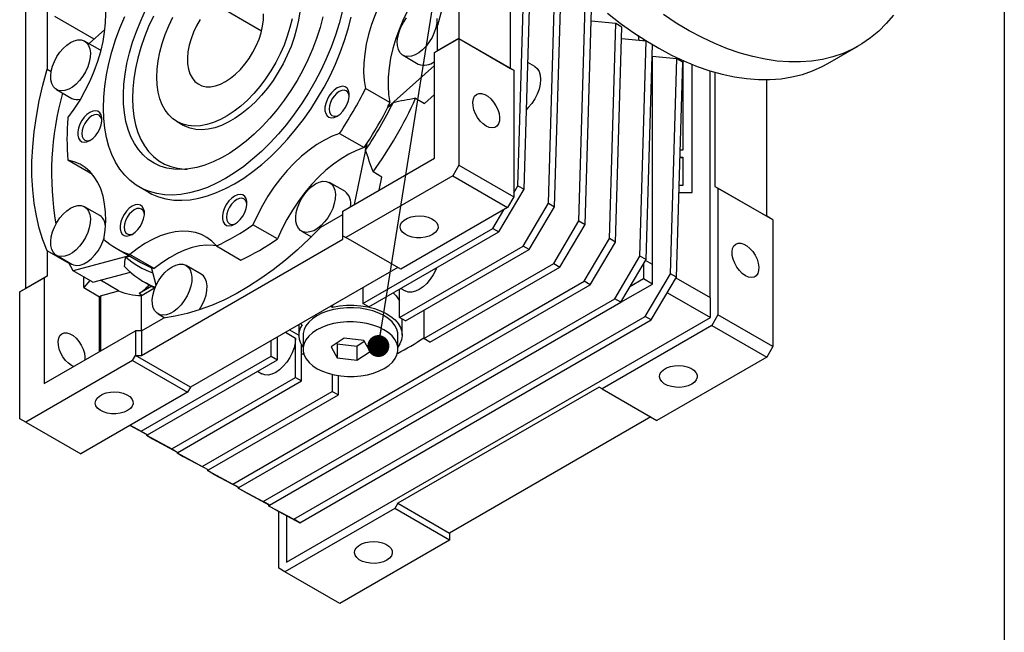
# Model space of a CAD drawing. Header units: millimetres. Extents: x 32 to 1365, y 32 to 1048.
# Tile 6 of 11: x 1137 to 1365, y 594 to 736. Entities that reach past the tile are written whole.
import ezdxf

# ---------------------------------------------------------------- set-up
doc = ezdxf.new("R2010")
doc.units = ezdxf.units.MM
doc.header["$LTSCALE"] = 5
doc.linetypes.add('SLD-Solid', pattern=[0])
doc.layers.add('TEXT', color=140, linetype='SLD-Solid', lineweight=25)
doc.styles.get("Standard").update_dxf_attribs({"font": 'VERDANA.TTF'})
doc.dimstyles.new('SLDDIMSTYLE0', dxfattribs={"dimtxt": 0.18, "dimasz": 5.08, "dimexe": 0, "dimexo": 0.0625, "dimgap": 0, "dimtad": 0, "dimtih": 1, "dimtoh": 1, "dimdec": 0, "dimrnd": 1e-09, "dimzin": 0, "dimdsep": 46, "dimtxsty": 'Standard', "dimblk1": 'DOT', "dimblk2": 'DOT', "dimsah": 1, "dimcen": 0.09, "dimadec": 0, "dimazin": 0, "dimtfac": 5.08, "dimtdec": 0, "dimtofl": 0, "dimtmove": 0, "dimatfit": 3, "dimldrblk": 'DOT', "dimfxl": 0, "dimfrac": 2, "dimtolj": 1, "dimtzin": 0, "dimarcsym": 0})

# ---------------------------------------------------------------- blocks, each defined once
blk = doc.blocks.new('_Dot')
at = {"color": 0, "linetype": 'ByBlock', "lineweight": -2}
blk.add_line((-0.5, 0), (-1, 0), dxfattribs=at)
at = {"color": 0, "linetype": 'ByBlock', "const_width": 0.5}
blk.add_lwpolyline([(-0.25, 0, 1), (0.25, 0, 1)], format="xyb", close=True, dxfattribs=at)

msp = doc.modelspace()

# ---------------------------------------------------------------- linework, layer by layer
for p, q in [((1238.747, 782.859), (1238.747, 731.685)), ((1250.768, 724.745), (1250.768, 762)), ((1143.288, 754.965), (1143.288, 724.579)), ((1138.338, 673.72), (1138.338, 752.107)), ((1252.468, 697.553), (1253.95, 747.405)), ((1253.883, 696.737), (1255.364, 746.588)), ((1259.54, 693.471), (1261.021, 743.323)), ((1260.954, 692.655), (1262.435, 742.506)), ((1181.825, 739.93), (1193.028, 733.463)), ((1266.611, 689.389), (1268.092, 739.241)), ((1268.025, 688.572), (1269.506, 738.424)), ((1154.177, 731.531), (1145.056, 736.797)), ((1275.163, 735.159), (1269.425, 735.672)), ((1153.01, 730.496), (1156.696, 733.765)), ((1233.798, 728.827), (1233.798, 734.716)), ((1273.682, 685.307), (1275.163, 735.159)), ((1275.096, 684.49), (1276.578, 734.342)), ((1276.578, 734.342), (1275.163, 735.159)), ((1155.505, 729.056), (1151.969, 731.097)), ((1233.09, 728.419), (1238.747, 731.684)), ((1238.747, 731.685), (1233.798, 728.827)), ((1238.747, 731.685), (1238.747, 731.684)), ((1238.747, 731.685), (1250.768, 724.745)), ((1238.747, 731.684), (1238.747, 702.289)), ((1238.747, 731.684), (1251.475, 724.337)), ((1282.234, 731.077), (1276.496, 731.59)), ((1280.61, 731.222), (1280.423, 732.278)), ((1280.753, 681.225), (1282.234, 731.077)), ((1281.563, 731.542), (1281.563, 731.137)), ((1283.649, 730.26), (1282.234, 731.077)), ((1155.78, 728.867), (1155.505, 729.056)), ((1233.09, 728.419), (1233.798, 728.827)), ((1233.09, 703.923), (1233.09, 728.419)), ((1282.167, 680.408), (1283.649, 730.26)), ((1324.352, 725.889), (1331.424, 729.971)), ((1225.823, 727.791), (1229.359, 725.75)), ((1256.364, 725.17), (1254.755, 726.099)), ((1283.613, 727.504), (1283.613, 679.301)), ((1289.305, 726.995), (1283.613, 727.504)), ((1287.824, 677.143), (1289.305, 726.995)), ((1289.238, 676.326), (1290.72, 726.178)), ((1290.72, 726.178), (1289.305, 726.995)), ((1290.72, 726.591), (1290.72, 705.765)), ((1143.288, 724.579), (1144.234, 724.034)), ((1233.09, 725.406), (1222.258, 715.8)), ((1250.768, 724.745), (1251.475, 724.337)), ((1251.475, 724.337), (1251.475, 694.941)), ((1292.841, 695.967), (1292.841, 725.69)), ((1292.876, 695.946), (1292.876, 725.676)), ((1297.048, 671.544), (1297.048, 724.188)), ((1298.144, 723.86), (1298.144, 697.395)), ((1310.165, 690.456), (1310.165, 722.146)), ((1145.47, 719.838), (1149.005, 717.797)), ((1222.768, 716.815), (1217.112, 720.08)), ((1228.737, 717.819), (1230.788, 716.635)), ((1230.788, 716.635), (1233.09, 718.677)), ((1222.258, 715.8), (1222.329, 715.759)), ((1222.329, 715.759), (1223.496, 716.795)), ((1173.405, 712.407), (1174.819, 711.59)), ((1211.11, 709.685), (1216.767, 706.419)), ((1217.39, 707.369), (1214.487, 693.183)), ((1217.148, 705.799), (1217.461, 707.328)), ((1217.461, 707.328), (1217.39, 707.369)), ((1290.72, 705.765), (1290.113, 705.765)), ((1153.773, 700.185), (1148.116, 703.451)), ((1211.877, 691.676), (1233.09, 703.923)), ((1290.064, 704.132), (1290.72, 704.132)), ((1290.064, 704.112), (1290.72, 704.112)), ((1290.72, 704.132), (1290.72, 697.6)), ((1238.747, 702.289), (1237.333, 699.839)), ((1238.747, 702.289), (1251.475, 694.941)), ((1237.333, 699.839), (1212.584, 685.552)), ((1220.932, 699.564), (1218.881, 700.748)), ((1220.315, 696.547), (1220.932, 699.564)), ((1237.333, 699.839), (1250.061, 692.492)), ((1164.655, 697.251), (1166.777, 696.026)), ((1212.323, 696.244), (1208.788, 698.285)), ((1248.028, 686.829), (1253.883, 696.737)), ((1251.475, 695.872), (1252.468, 697.553)), ((1252.468, 697.553), (1253.883, 696.737)), ((1290.72, 697.6), (1289.87, 697.6)), ((1298.144, 697.395), (1298.851, 696.987)), ((1298.144, 697.395), (1310.165, 690.456)), ((1298.851, 696.987), (1298.851, 667.592)), ((1311.579, 689.639), (1298.851, 696.987)), ((1251.475, 694.941), (1250.061, 692.492)), ((1289.821, 695.946), (1292.876, 695.946)), ((1289.822, 695.967), (1292.841, 695.967)), ((1292.841, 695.967), (1292.876, 695.946)), ((1155.505, 690.621), (1151.969, 692.662)), ((1250.061, 692.492), (1225.312, 678.205)), ((1246.614, 687.645), (1249.176, 691.981)), ((1253.685, 683.563), (1259.54, 693.471)), ((1255.099, 682.747), (1260.954, 692.655)), ((1259.54, 693.471), (1260.954, 692.655)), ((1206.777, 687.916), (1211.877, 690.86)), ((1211.877, 685.961), (1211.877, 691.676)), ((1311.579, 689.639), (1310.165, 690.456)), ((1311.579, 689.639), (1311.579, 660.244)), ((1196.676, 685.211), (1191.019, 688.477)), ((1216.473, 670.245), (1246.614, 687.645)), ((1246.614, 687.645), (1248.028, 686.829)), ((1260.756, 679.481), (1266.611, 689.389)), ((1262.171, 678.665), (1268.025, 688.572)), ((1266.611, 689.389), (1268.025, 688.572)), ((1165.208, 658.203), (1211.877, 685.144)), ((1202.288, 687.027), (1204.586, 685.701)), ((1211.877, 685.961), (1212.584, 685.552)), ((1211.877, 685.144), (1211.877, 685.961)), ((1225.312, 678.205), (1212.584, 685.552)), ((1217.888, 669.429), (1248.028, 686.829)), ((1267.827, 675.399), (1273.682, 685.307)), ((1275.096, 684.49), (1273.682, 685.307)), ((1159.277, 683.036), (1165.005, 679.729)), ((1182.531, 683.577), (1188.188, 680.311)), ((1224.984, 666.994), (1253.685, 683.563)), ((1226.398, 666.177), (1255.099, 682.747)), ((1255.099, 682.747), (1253.685, 683.563)), ((1269.242, 674.582), (1275.096, 684.49)), ((1143.288, 682.466), (1143.288, 676.577)), ((1148.371, 679.532), (1143.288, 682.466)), ((1145.47, 681.404), (1149.005, 679.363)), ((1162.31, 681.285), (1149.289, 677.797)), ((1161.509, 681.01), (1162.381, 681.244)), ((1168.097, 678.323), (1162.44, 681.589)), ((1274.898, 671.317), (1280.753, 681.225)), ((1282.167, 680.408), (1280.753, 681.225)), ((1149.289, 677.797), (1148.239, 679.805)), ((1168.565, 674.478), (1167.474, 678.553)), ((1179.04, 677.03), (1175.504, 679.071)), ((1224.605, 678.613), (1176.522, 650.855)), ((1230.616, 662.081), (1260.756, 679.481)), ((1232.03, 661.265), (1262.171, 678.665)), ((1260.756, 679.481), (1262.171, 678.665)), ((1276.313, 670.5), (1282.167, 680.408)), ((1281.598, 679.446), (1281.598, 675.92)), ((1283.649, 679.281), (1282.047, 680.206)), ((1283.649, 674.736), (1283.649, 679.281)), ((1136.924, 672.903), (1142.581, 676.169)), ((1143.288, 676.577), (1138.338, 673.72)), ((1143.288, 676.577), (1142.581, 676.169)), ((1142.581, 676.169), (1142.581, 651.672)), ((1153.886, 675.143), (1149.289, 677.797)), ((1151.773, 673.924), (1151.773, 676.363)), ((1153.886, 675.143), (1162.63, 677.486)), ((1281.598, 675.92), (1278.437, 674.096)), ((1283.649, 674.736), (1281.598, 675.92)), ((1281.969, 667.235), (1287.824, 677.143)), ((1283.384, 666.418), (1289.238, 676.326)), ((1289.238, 676.326), (1287.824, 677.143)), ((1297.084, 671.524), (1289.118, 676.123)), ((1138.338, 673.72), (1136.924, 672.903)), ((1153.207, 675.535), (1151.773, 673.924)), ((1151.773, 673.924), (1155.45, 671.801)), ((1159.872, 673.159), (1155.626, 675.61)), ((1167.543, 674.223), (1164.629, 672.541)), ((1165.301, 672.153), (1168.215, 673.835)), ((1165.73, 675.269), (1168.275, 673.8)), ((1186.333, 628.353), (1267.827, 675.399)), ((1187.747, 627.537), (1269.242, 674.582)), ((1216.473, 673.919), (1216.473, 670.245)), ((1225.33, 673.725), (1226.33, 673.148)), ((1269.242, 674.582), (1267.827, 675.399)), ((1276.314, 670.502), (1283.649, 674.736)), ((1136.924, 643.508), (1136.924, 672.903)), ((1155.45, 671.801), (1155.627, 672)), ((1155.45, 659.102), (1155.45, 671.801)), ((1155.627, 672), (1159.872, 673.159)), ((1155.627, 672), (1155.627, 659.204)), ((1164.629, 672.541), (1165.301, 672.153)), ((1165.173, 663.919), (1165.173, 672.081)), ((1193.404, 624.271), (1274.898, 671.317)), ((1224.984, 666.994), (1224.984, 673.525)), ((1276.313, 670.5), (1274.898, 671.317)), ((1287.116, 672.735), (1297.084, 666.979)), ((1297.084, 666.979), (1297.084, 671.524)), ((1194.818, 623.455), (1276.313, 670.5)), ((1209.05, 669.633), (1209.467, 669.392)), ((1209.467, 669.874), (1209.467, 669.392)), ((1217.888, 669.429), (1216.473, 670.245)), ((1165.208, 663.919), (1170.308, 666.863)), ((1169.005, 667.813), (1170.593, 666.896)), ((1198.796, 610.239), (1297.084, 666.979)), ((1200.475, 620.189), (1281.969, 667.235)), ((1226.398, 666.177), (1224.984, 666.994)), ((1230.616, 668.612), (1230.616, 662.081)), ((1283.384, 666.418), (1281.969, 667.235)), ((1298.851, 667.592), (1297.437, 665.142)), ((1311.579, 660.244), (1298.851, 667.592)), ((1201.645, 665.358), (1201.645, 662.898)), ((1201.889, 619.373), (1283.384, 666.418)), ((1202.396, 665.31), (1201.979, 665.551)), ((1225.645, 662.898), (1225.645, 666.612)), ((1297.437, 665.142), (1271.981, 650.447)), ((1297.437, 665.142), (1310.165, 657.794)), ((1142.581, 651.672), (1163.794, 663.919)), ((1163.794, 663.919), (1163.794, 658.203)), ((1165.208, 663.919), (1163.794, 663.919)), ((1165.208, 663.919), (1165.208, 658.203)), ((1196.674, 657.183), (1196.674, 662.489)), ((1198.547, 663.57), (1200.892, 662.216)), ((1199.521, 664.132), (1201.645, 662.906)), ((1200.892, 653.086), (1200.892, 662.216)), ((1202.645, 662.898), (1202.645, 659.632)), ((1212.206, 662.165), (1209.125, 660.179)), ((1216.726, 661.618), (1212.206, 662.165)), ((1224.645, 659.632), (1224.645, 662.898)), ((1195.26, 657.999), (1195.26, 661.672)), ((1202.307, 652.27), (1202.307, 660.63)), ((1209.125, 660.179), (1210.564, 657.645)), ((1210.483, 661.055), (1210.564, 660.912)), ((1210.564, 660.912), (1215.084, 660.364)), ((1210.564, 660.912), (1210.564, 657.645)), ((1215.084, 660.364), (1216.807, 661.475)), ((1215.084, 660.364), (1215.084, 657.098)), ((1218.166, 659.085), (1216.726, 661.618)), ((1232.03, 661.265), (1230.616, 662.081)), ((1311.579, 660.244), (1310.165, 657.794)), ((1163.087, 656.978), (1163.794, 658.203)), ((1176.522, 650.855), (1163.794, 658.203)), ((1163.794, 658.203), (1165.208, 658.203)), ((1165.12, 640.599), (1195.26, 657.999)), ((1195.26, 657.999), (1196.674, 657.183)), ((1202.307, 658.543), (1202.803, 658.56)), ((1210.564, 657.645), (1215.084, 657.098)), ((1215.084, 657.098), (1218.166, 659.085)), ((1310.165, 657.794), (1284.709, 643.099)), ((1163.087, 656.978), (1138.338, 642.691)), ((1163.087, 656.978), (1175.815, 649.63)), ((1166.534, 639.783), (1196.674, 657.183)), ((1172.191, 636.517), (1200.892, 653.086)), ((1192.046, 654.511), (1193.046, 653.934)), ((1200.892, 653.086), (1202.307, 652.27)), ((1209.402, 653.773), (1209.402, 649.835)), ((1210.817, 649.019), (1210.817, 653.495)), ((1173.605, 635.701), (1202.307, 652.27)), ((1176.522, 650.855), (1175.815, 649.63)), ((1271.274, 650.855), (1224.605, 623.914)), ((1271.981, 650.447), (1271.274, 650.855)), ((1175.815, 649.63), (1151.066, 635.343)), ((1179.262, 632.435), (1209.402, 649.835)), ((1180.676, 631.619), (1210.817, 649.019)), ((1209.402, 649.835), (1210.817, 649.019)), ((1271.981, 650.447), (1284.709, 643.099)), ((1283.295, 643.916), (1236.626, 616.974)), ((1138.338, 642.691), (1136.924, 643.508)), ((1138.338, 642.691), (1151.066, 635.343)), ((1162.508, 641.948), (1166.534, 639.783)), ((1162.558, 641.977), (1165.12, 640.599)), ((1165.12, 640.599), (1166.534, 639.783)), ((1166.329, 639.893), (1166.336, 639.666)), ((1166.336, 639.666), (1172.191, 636.517)), ((1166.336, 639.666), (1167.751, 638.849)), ((1167.751, 638.849), (1173.605, 635.701)), ((1172.191, 636.517), (1173.605, 635.701)), ((1173.4, 635.811), (1173.407, 635.584)), ((1173.407, 635.584), (1179.262, 632.435)), ((1173.407, 635.584), (1174.822, 634.767)), ((1174.822, 634.767), (1180.676, 631.619)), ((1179.262, 632.435), (1180.676, 631.619)), ((1180.472, 631.729), (1180.478, 631.502)), ((1180.478, 631.502), (1186.333, 628.353)), ((1181.893, 630.685), (1180.478, 631.502)), ((1181.893, 630.685), (1187.747, 627.537)), ((1187.747, 627.537), (1186.333, 628.353)), ((1187.543, 627.647), (1187.55, 627.42)), ((1187.55, 627.42), (1193.404, 624.271)), ((1188.964, 626.603), (1187.55, 627.42)), ((1188.964, 626.603), (1194.818, 623.455)), ((1194.818, 623.455), (1193.404, 624.271)), ((1194.614, 623.565), (1194.621, 623.338)), ((1194.621, 623.338), (1200.475, 620.189)), ((1196.035, 622.521), (1194.621, 623.338)), ((1224.605, 623.914), (1223.898, 622.689)), ((1224.605, 623.914), (1236.626, 616.974)), ((1196.035, 622.521), (1201.889, 619.373)), ((1197.028, 608.81), (1197.028, 621.987)), ((1223.898, 622.689), (1198.442, 607.994)), ((1236.626, 615.341), (1223.898, 622.689)), ((1198.796, 621.036), (1198.796, 610.239)), ((1201.889, 619.373), (1200.475, 620.189)), ((1236.626, 616.974), (1236.626, 615.341)), ((1236.626, 615.341), (1211.17, 600.646)), ((1198.442, 607.994), (1197.028, 608.81)), ((1211.17, 600.646), (1198.442, 607.994))]:
    msp.add_line(p, q)
at = {"flags": 128}
for points in [[(1233.798, 776.83), (1234.793, 774.29), (1235.628, 771.595), (1236.299, 768.755), (1236.805, 765.779), (1237.143, 762.678), (1237.312, 759.462), (1237.312, 756.142), (1237.143, 752.73), (1236.805, 749.239), (1236.299, 745.679), (1235.628, 742.064), (1234.793, 738.405), (1233.798, 734.716)], [(1225.434, 748.085), (1223.984, 746.057), (1222.638, 743.937), (1221.405, 741.744), (1220.297, 739.497), (1219.323, 737.216), (1218.492, 734.919), (1217.811, 732.628), (1217.286, 730.362), (1216.922, 728.141), (1216.721, 725.984), (1216.686, 723.909), (1216.817, 721.936), (1217.112, 720.08)], [(1231.09, 744.819), (1229.641, 742.791), (1228.294, 740.671), (1227.062, 738.478), (1225.953, 736.231), (1224.98, 733.95), (1224.149, 731.654), (1223.468, 729.363), (1222.943, 727.097), (1222.579, 724.875), (1222.378, 722.718), (1222.343, 720.644), (1222.473, 718.67), (1222.768, 716.815)], [(1148.116, 713.252), (1149.566, 715.28), (1150.912, 717.4), (1152.145, 719.593), (1153.253, 721.84), (1154.227, 724.121), (1155.058, 726.418), (1155.739, 728.709), (1156.264, 730.975), (1156.628, 733.196), (1156.829, 735.353), (1156.864, 737.427), (1156.733, 739.401), (1156.438, 741.257)], [(1211.681, 737.869), (1210.983, 735.16), (1210.137, 732.433), (1209.149, 729.703), (1208.023, 726.985), (1206.767, 724.295), (1205.387, 721.647), (1203.892, 719.056), (1202.289, 716.538), (1200.587, 714.105), (1198.796, 711.771), (1196.926, 709.55), (1194.987, 707.454), (1192.991, 705.495), (1190.947, 703.684), (1188.869, 702.03), (1186.767, 700.543), (1184.654, 699.231), (1182.54, 698.102), (1180.438, 697.163), (1178.36, 696.417), (1176.317, 695.87), (1174.32, 695.524), (1172.382, 695.381), (1170.512, 695.443), (1168.721, 695.709), (1167.019, 696.177), (1165.415, 696.844), (1163.92, 697.708), (1162.54, 698.763), (1161.284, 700.003), (1160.159, 701.422), (1159.17, 703.01), (1158.325, 704.761), (1157.626, 706.663), (1157.079, 708.706), (1156.685, 710.879), (1156.448, 713.17), (1156.369, 715.565), (1156.448, 718.051), (1156.685, 720.615), (1157.079, 723.242), (1157.626, 725.917), (1158.325, 728.626), (1159.17, 731.353), (1160.159, 734.083), (1161.284, 736.801)], [(1207.241, 736.692), (1206.585, 734.214), (1205.782, 731.721), (1204.838, 729.229), (1203.761, 726.755), (1202.556, 724.315), (1201.232, 721.925), (1199.798, 719.601), (1198.263, 717.36), (1196.637, 715.215), (1194.932, 713.181), (1193.158, 711.272), (1191.327, 709.5), (1189.453, 707.876), (1187.546, 706.413), (1185.62, 705.119), (1183.687, 704.004), (1181.761, 703.074), (1179.855, 702.336), (1177.98, 701.794), (1176.15, 701.453), (1174.376, 701.315), (1172.67, 701.379), (1171.045, 701.647), (1169.51, 702.117), (1168.075, 702.784), (1166.751, 703.645), (1165.547, 704.694), (1164.469, 705.924), (1163.526, 707.327), (1162.723, 708.894), (1162.066, 710.613), (1161.559, 712.474), (1161.207, 714.464), (1161.01, 716.571), (1160.971, 718.779), (1161.089, 721.075), (1161.364, 723.442), (1161.794, 725.866), (1162.376, 728.33), (1163.106, 730.817), (1163.98, 733.312), (1164.991, 735.797), (1166.134, 738.257)], [(1201.854, 737.905), (1201.579, 735.943), (1201.149, 733.932), (1200.57, 731.892), (1199.846, 729.845), (1198.986, 727.809), (1197.997, 725.806), (1196.889, 723.856), (1195.674, 721.977), (1194.364, 720.189), (1192.971, 718.509), (1191.509, 716.954), (1189.994, 715.539), (1188.439, 714.279), (1186.861, 713.185), (1185.275, 712.269), (1183.697, 711.541), (1182.142, 711.006), (1180.626, 710.671), (1179.165, 710.539), (1177.772, 710.611), (1176.461, 710.886), (1175.246, 711.362), (1174.819, 711.59)], [(1273.228, 737.55), (1276.171, 735.262), (1279.136, 733.142), (1282.116, 731.194), (1285.102, 729.424), (1288.087, 727.838), (1291.06, 726.44), (1294.015, 725.233), (1296.943, 724.221), (1299.836, 723.407), (1302.686, 722.792), (1305.485, 722.38), (1308.225, 722.17), (1310.898, 722.164), (1313.498, 722.362), (1316.016, 722.762), (1318.446, 723.364), (1320.781, 724.166), (1323.014, 725.167), (1324.352, 725.889)], [(1167.933, 736.907), (1166.829, 734.485), (1165.857, 732.039), (1165.023, 729.587), (1164.332, 727.146), (1163.79, 724.731), (1163.4, 722.359), (1163.165, 720.047), (1163.087, 717.81), (1163.165, 715.664), (1163.4, 713.623), (1163.79, 711.701), (1164.332, 709.912), (1165.023, 708.267), (1165.857, 706.778), (1166.829, 705.456), (1167.933, 704.308), (1169.16, 703.343), (1170.503, 702.567), (1171.953, 701.986), (1173.498, 701.604), (1175.13, 701.423), (1175.777, 701.408)], [(1166.777, 696.026), (1167.537, 695.62), (1169.14, 694.952), (1170.842, 694.484), (1172.633, 694.219), (1174.503, 694.157), (1176.442, 694.299), (1178.438, 694.645), (1180.481, 695.192), (1182.559, 695.938), (1184.661, 696.878), (1186.775, 698.007), (1188.889, 699.318), (1190.991, 700.805), (1193.069, 702.459), (1195.112, 704.271), (1197.108, 706.23), (1199.047, 708.326), (1200.917, 710.547), (1202.708, 712.88), (1204.41, 715.313), (1206.013, 717.832), (1207.509, 720.422), (1208.889, 723.07), (1210.145, 725.76), (1211.27, 728.478), (1212.258, 731.208), (1213.104, 733.935), (1213.803, 736.644)], [(1168.744, 722.708), (1168.823, 724.583), (1169.059, 726.531), (1169.451, 728.532), (1169.993, 730.566), (1170.681, 732.613), (1171.508, 734.654), (1172.466, 736.667)], [(1200.072, 736.26), (1199.604, 734.24), (1198.988, 732.197), (1198.229, 730.15), (1197.336, 728.121), (1196.316, 726.13), (1195.181, 724.195), (1193.941, 722.337), (1192.609, 720.575), (1191.197, 718.924), (1189.721, 717.403), (1188.194, 716.025), (1186.632, 714.805), (1185.05, 713.756), (1183.465, 712.886), (1181.891, 712.205), (1180.345, 711.72), (1178.841, 711.435), (1177.395, 711.354), (1176.022, 711.477), (1174.734, 711.803), (1173.545, 712.328), (1172.466, 713.048), (1171.508, 713.955), (1170.681, 715.04), (1169.993, 716.293), (1169.451, 717.701), (1169.059, 719.25), (1168.823, 720.925), (1168.744, 722.708)], [(1178.773, 736.117), (1177.943, 734.662), (1177.234, 733.157), (1176.659, 731.63), (1176.227, 730.107), (1175.946, 728.617), (1175.821, 727.185), (1175.855, 725.837), (1176.047, 724.599), (1176.394, 723.491), (1176.889, 722.534), (1177.523, 721.745), (1178.285, 721.139), (1179.162, 720.725), (1180.137, 720.512), (1181.193, 720.503), (1182.312, 720.699), (1183.472, 721.096), (1184.654, 721.686), (1185.835, 722.46), (1186.996, 723.403), (1188.114, 724.499), (1189.17, 725.727), (1190.146, 727.066), (1191.022, 728.492), (1191.784, 729.978), (1192.419, 731.499), (1192.913, 733.027), (1193.26, 734.535), (1193.452, 735.996), (1193.486, 737.382)], [(1233.664, 736.323), (1233.623, 735.291), (1233.417, 734.192), (1233.054, 733.064), (1232.547, 731.95), (1231.914, 730.888), (1231.179, 729.918), (1230.368, 729.075), (1229.51, 728.389), (1228.636, 727.884), (1227.778, 727.58), (1226.967, 727.487), (1226.232, 727.608), (1225.6, 727.939), (1225.093, 728.468), (1224.73, 729.177), (1224.524, 730.038), (1224.482, 731.022), (1224.606, 732.093), (1224.892, 733.211), (1225.329, 734.337), (1225.901, 735.43), (1226.588, 736.451)], [(1339.522, 737.102), (1337.884, 735.165), (1336.116, 733.406), (1334.223, 731.831), (1332.211, 730.444), (1330.085, 729.249), (1327.852, 728.248), (1325.517, 727.446), (1323.087, 726.844), (1320.569, 726.444), (1317.969, 726.246), (1315.296, 726.252), (1312.556, 726.462), (1309.757, 726.874), (1306.907, 727.489), (1304.014, 728.303), (1301.086, 729.315), (1298.131, 730.522), (1295.158, 731.92), (1292.173, 733.506), (1289.187, 735.276), (1286.207, 737.224)], [(1148.719, 730.775), (1149.589, 731.181), (1150.428, 731.381), (1151.204, 731.367), (1151.891, 731.14), (1152.463, 730.708), (1152.9, 730.086), (1153.186, 729.297), (1153.31, 728.37), (1153.269, 727.338), (1153.063, 726.239), (1152.7, 725.112), (1152.193, 723.997), (1151.561, 722.936), (1150.826, 721.966), (1150.014, 721.123), (1149.156, 720.436), (1148.283, 719.932), (1147.425, 719.627), (1146.613, 719.534), (1145.878, 719.655), (1145.246, 719.987), (1144.739, 720.516), (1144.376, 721.224), (1144.17, 722.086), (1144.128, 723.07), (1144.253, 724.14), (1144.539, 725.259), (1144.976, 726.385), (1145.548, 727.478), (1146.235, 728.498), (1147.011, 729.409), (1147.85, 730.177), (1148.719, 730.775)], [(1143.288, 682.466), (1142.293, 685.006), (1141.458, 687.7), (1140.786, 690.541), (1140.281, 693.517), (1139.943, 696.618), (1139.774, 699.834), (1139.774, 703.154), (1139.943, 706.565), (1140.281, 710.057), (1140.786, 713.617), (1141.458, 717.232), (1142.293, 720.891), (1143.288, 724.579)], [(1256.364, 725.17), (1256.365, 725.17), (1256.936, 724.696), (1257.361, 724.024), (1257.623, 723.179), (1257.711, 722.194), (1257.623, 721.108), (1257.361, 719.961), (1256.936, 718.799), (1256.365, 717.664), (1255.668, 716.602), (1254.874, 715.653), (1254.432, 715.217)], [(1210.525, 720.22), (1209.848, 719.734), (1209.211, 719.087), (1208.649, 718.315), (1208.197, 717.465), (1207.88, 716.585), (1207.717, 715.726), (1207.717, 714.939), (1207.88, 714.268), (1208.197, 713.754), (1208.649, 713.426), (1209.211, 713.302), (1209.848, 713.391), (1210.525, 713.687), (1211.202, 714.173), (1211.839, 714.82), (1212.401, 715.591), (1212.853, 716.442), (1213.17, 717.322), (1213.333, 718.181), (1213.333, 718.968), (1213.17, 719.638), (1212.853, 720.153), (1212.401, 720.481), (1211.839, 720.604), (1211.202, 720.515), (1210.525, 720.22)], [(1211.003, 719.391), (1210.395, 718.947), (1209.828, 718.349), (1209.342, 717.637), (1208.968, 716.859), (1208.733, 716.069), (1208.653, 715.321), (1208.733, 714.664), (1208.968, 714.145), (1209.342, 713.799), (1209.828, 713.649), (1210.395, 713.705), (1210.776, 713.845)], [(1213.342, 718.291), (1213.273, 718.69), (1213.039, 719.209), (1212.665, 719.555), (1212.178, 719.706), (1211.612, 719.65), (1211.003, 719.391)], [(1245.111, 711.361), (1244.395, 711.871), (1243.718, 712.547), (1243.116, 713.352), (1242.621, 714.243), (1242.261, 715.172), (1242.054, 716.088), (1242.012, 716.943), (1242.137, 717.691), (1242.423, 718.29), (1242.853, 718.709), (1243.405, 718.926), (1244.05, 718.927), (1244.751, 718.714), (1245.472, 718.298), (1246.173, 717.701), (1246.817, 716.956), (1247.369, 716.102), (1247.8, 715.186), (1248.085, 714.257), (1248.21, 713.365), (1248.168, 712.559), (1247.962, 711.881), (1247.601, 711.368), (1247.107, 711.048), (1246.504, 710.938), (1245.827, 711.045), (1245.111, 711.361)], [(1153.187, 714.545), (1152.511, 714.059), (1151.873, 713.412), (1151.312, 712.641), (1150.86, 711.79), (1150.543, 710.91), (1150.38, 710.051), (1150.38, 709.264), (1150.543, 708.594), (1150.86, 708.08), (1151.312, 707.751), (1151.873, 707.628), (1152.511, 707.717), (1153.187, 708.013), (1153.864, 708.498), (1154.502, 709.145), (1155.063, 709.917), (1155.515, 710.767), (1155.832, 711.647), (1155.995, 712.506), (1155.995, 713.293), (1155.832, 713.964), (1155.515, 714.478), (1155.063, 714.806), (1154.502, 714.93), (1153.864, 714.841), (1153.187, 714.545)], [(1153.666, 713.716), (1153.058, 713.273), (1152.491, 712.674), (1152.004, 711.962), (1151.631, 711.185), (1151.396, 710.394), (1151.316, 709.646), (1151.396, 708.99), (1151.631, 708.471), (1152.004, 708.124), (1152.491, 707.974), (1153.058, 708.03), (1153.438, 708.17)], [(1156.005, 712.616), (1155.936, 713.015), (1155.701, 713.534), (1155.328, 713.881), (1154.841, 714.031), (1154.274, 713.975), (1153.666, 713.716)], [(1211.11, 709.685), (1209.355, 709.013), (1207.581, 708.139), (1205.802, 707.072), (1204.035, 705.82), (1202.293, 704.394), (1200.593, 702.806), (1198.95, 701.071), (1197.377, 699.203), (1195.888, 697.219), (1194.496, 695.136), (1193.213, 692.972), (1192.051, 690.746), (1191.019, 688.477)], [(1216.767, 706.419), (1215.012, 705.747), (1213.238, 704.874), (1211.459, 703.806), (1209.692, 702.554), (1207.95, 701.128), (1206.25, 699.54), (1204.607, 697.805), (1203.033, 695.938), (1201.545, 693.954), (1200.153, 691.871), (1198.87, 689.707), (1197.708, 687.48), (1196.676, 685.211)], [(1156.438, 685.054), (1156.733, 687.251), (1156.864, 689.375), (1156.829, 691.408), (1156.628, 693.334), (1156.264, 695.134), (1155.739, 696.794), (1155.058, 698.299), (1154.227, 699.636), (1153.253, 700.794), (1152.145, 701.761), (1150.912, 702.531), (1149.566, 703.096), (1148.116, 703.451)], [(1205.538, 697.964), (1206.408, 698.37), (1207.246, 698.57), (1208.023, 698.556), (1208.71, 698.328), (1209.282, 697.896), (1209.719, 697.275), (1210.005, 696.486), (1210.129, 695.559), (1210.087, 694.527), (1209.881, 693.428), (1209.518, 692.3), (1209.012, 691.186), (1208.379, 690.124), (1207.644, 689.154), (1206.833, 688.311), (1205.975, 687.625), (1205.101, 687.12), (1204.243, 686.816), (1203.432, 686.723), (1202.697, 686.844), (1202.065, 687.175), (1201.558, 687.705), (1201.195, 688.413), (1200.989, 689.275), (1200.947, 690.258), (1201.071, 691.329), (1201.357, 692.447), (1201.794, 693.573), (1202.366, 694.666), (1203.053, 695.687), (1203.83, 696.597), (1204.668, 697.366), (1205.538, 697.964)], [(1186.775, 695.149), (1186.098, 694.663), (1185.461, 694.016), (1184.899, 693.245), (1184.447, 692.394), (1184.13, 691.514), (1183.967, 690.655), (1183.967, 689.868), (1184.13, 689.198), (1184.447, 688.684), (1184.899, 688.355), (1185.461, 688.232), (1186.098, 688.321), (1186.775, 688.617), (1187.452, 689.102), (1188.089, 689.749), (1188.651, 690.521), (1189.103, 691.371), (1189.42, 692.251), (1189.583, 693.11), (1189.583, 693.897), (1189.42, 694.568), (1189.103, 695.082), (1188.651, 695.41), (1188.089, 695.534), (1187.452, 695.445), (1186.775, 695.149)], [(1187.253, 694.32), (1186.645, 693.877), (1186.078, 693.278), (1185.592, 692.566), (1185.218, 691.789), (1184.983, 690.998), (1184.903, 690.25), (1184.983, 689.594), (1185.218, 689.075), (1185.592, 688.728), (1186.078, 688.578), (1186.645, 688.634), (1187.026, 688.774)], [(1189.592, 693.22), (1189.523, 693.619), (1189.289, 694.138), (1188.915, 694.485), (1188.428, 694.635), (1187.862, 694.579), (1187.253, 694.32)], [(1148.719, 692.34), (1149.589, 692.747), (1150.428, 692.946), (1151.204, 692.932), (1151.891, 692.705), (1152.463, 692.273), (1152.9, 691.651), (1153.186, 690.863), (1153.31, 689.936), (1153.269, 688.904), (1153.063, 687.804), (1152.7, 686.677), (1152.193, 685.562), (1151.561, 684.501), (1150.826, 683.531), (1150.014, 682.688), (1149.156, 682.002), (1148.283, 681.497), (1147.425, 681.193), (1146.613, 681.1), (1145.878, 681.221), (1145.246, 681.552), (1144.739, 682.081), (1144.376, 682.79), (1144.17, 683.651), (1144.128, 684.635), (1144.253, 685.706), (1144.539, 686.824), (1144.976, 687.95), (1145.548, 689.043), (1146.235, 690.063), (1147.011, 690.974), (1147.85, 691.742), (1148.719, 692.34)], [(1163.025, 692.798), (1162.348, 692.313), (1161.711, 691.665), (1161.149, 690.894), (1160.697, 690.044), (1160.38, 689.164), (1160.217, 688.305), (1160.217, 687.518), (1160.38, 686.847), (1160.697, 686.333), (1161.149, 686.005), (1161.711, 685.881), (1162.348, 685.97), (1163.025, 686.266), (1163.702, 686.752), (1164.339, 687.399), (1164.901, 688.17), (1165.353, 689.021), (1165.67, 689.901), (1165.833, 690.759), (1165.833, 691.547), (1165.67, 692.217), (1165.353, 692.731), (1164.901, 693.06), (1164.339, 693.183), (1163.702, 693.094), (1163.025, 692.798)], [(1163.503, 691.97), (1162.895, 691.526), (1162.328, 690.928), (1161.842, 690.216), (1161.468, 689.438), (1161.233, 688.648), (1161.153, 687.899), (1161.233, 687.243), (1161.468, 686.724), (1161.842, 686.378), (1162.328, 686.228), (1162.895, 686.284), (1163.276, 686.424)], [(1165.842, 690.87), (1165.773, 691.269), (1165.539, 691.788), (1165.165, 692.134), (1164.678, 692.285), (1164.112, 692.228), (1163.503, 691.97)], [(1232.659, 686.209), (1231.86, 685.845), (1230.936, 685.596), (1229.938, 685.477), (1228.919, 685.494), (1227.934, 685.646), (1227.037, 685.926), (1226.275, 686.317), (1225.691, 686.799), (1225.315, 687.346), (1225.167, 687.928), (1225.256, 688.514), (1225.576, 689.073), (1226.111, 689.573), (1226.832, 689.989), (1227.7, 690.298), (1228.667, 690.483), (1229.683, 690.535), (1230.691, 690.449), (1231.638, 690.232), (1232.473, 689.895), (1233.151, 689.455), (1233.635, 688.937), (1233.899, 688.369), (1233.928, 687.781), (1233.722, 687.204), (1233.291, 686.671), (1232.659, 686.209)], [(1206.777, 687.916), (1204.08, 685.21), (1201.33, 682.658), (1198.534, 680.269), (1195.705, 678.051), (1192.85, 676.013), (1189.98, 674.161), (1187.105, 672.501), (1184.236, 671.04), (1181.381, 669.782), (1178.551, 668.733), (1175.756, 667.894), (1173.005, 667.27), (1170.308, 666.863)], [(1149.005, 679.363), (1149.414, 679.18), (1150.149, 679.059), (1150.96, 679.152), (1151.818, 679.456), (1152.692, 679.961), (1153.55, 680.647), (1154.361, 681.49), (1155.096, 682.46), (1155.729, 683.521), (1156.235, 684.636), (1156.492, 685.381)], [(1182.531, 683.577), (1181.499, 684.655), (1180.337, 685.539), (1179.054, 686.222), (1177.662, 686.698), (1176.173, 686.963), (1174.6, 687.014), (1172.957, 686.852), (1171.257, 686.476), (1169.515, 685.892), (1167.747, 685.103), (1165.969, 684.117), (1164.194, 682.942), (1162.44, 681.589)], [(1182.508, 683.605), (1181.83, 683.697), (1180.257, 683.749), (1178.613, 683.586), (1176.913, 683.211), (1175.172, 682.626), (1173.404, 681.837), (1171.626, 680.851), (1169.851, 679.676), (1168.097, 678.323)], [(1305.215, 676.664), (1304.499, 677.174), (1303.822, 677.849), (1303.22, 678.654), (1302.725, 679.545), (1302.365, 680.474), (1302.158, 681.391), (1302.116, 682.246), (1302.242, 682.993), (1302.527, 683.593), (1302.957, 684.012), (1303.51, 684.228), (1304.154, 684.23), (1304.855, 684.017), (1305.576, 683.601), (1306.277, 683.004), (1306.921, 682.259), (1307.473, 681.405), (1307.904, 680.489), (1308.189, 679.56), (1308.314, 678.668), (1308.272, 677.861), (1308.066, 677.183), (1307.705, 676.671), (1307.211, 676.351), (1306.609, 676.241), (1305.931, 676.347), (1305.215, 676.664)], [(1172.255, 678.749), (1173.124, 679.156), (1173.963, 679.355), (1174.739, 679.341), (1175.426, 679.114), (1175.998, 678.682), (1176.435, 678.06), (1176.721, 677.272), (1176.846, 676.345), (1176.804, 675.313), (1176.598, 674.213), (1176.235, 673.086), (1175.728, 671.972), (1175.096, 670.91), (1174.361, 669.94), (1173.549, 669.097), (1172.691, 668.411), (1171.818, 667.906), (1170.96, 667.602), (1170.148, 667.509), (1169.413, 667.63), (1168.781, 667.961), (1168.274, 668.49), (1167.911, 669.199), (1167.705, 670.06), (1167.664, 671.044), (1167.788, 672.115), (1168.074, 673.233), (1168.511, 674.359), (1169.083, 675.452), (1169.77, 676.472), (1170.546, 677.383), (1171.385, 678.151), (1172.255, 678.749)], [(1233.587, 678.492), (1233.401, 678.035), (1232.83, 676.9), (1232.133, 675.838), (1231.339, 674.889), (1230.476, 674.089), (1229.58, 673.47), (1228.683, 673.054), (1227.821, 672.858), (1227.026, 672.89), (1226.33, 673.148)], [(1178.534, 668.727), (1178.631, 668.869), (1179.264, 669.931), (1179.77, 671.045), (1180.133, 672.172), (1180.339, 673.272), (1180.381, 674.304), (1180.257, 675.231), (1179.971, 676.019), (1179.534, 676.641), (1179.04, 677.03)], [(1224.645, 662.898), (1224.611, 663.399), (1224.376, 664.294), (1223.922, 665.162), (1223.26, 665.983), (1222.401, 666.742), (1221.365, 667.422), (1220.171, 668.01), (1218.844, 668.494), (1217.412, 668.864), (1215.902, 669.113), (1214.347, 669.235), (1212.778, 669.228), (1211.226, 669.093), (1209.724, 668.831), (1208.301, 668.448), (1206.987, 667.953), (1205.809, 667.354), (1204.79, 666.665), (1203.951, 665.899), (1203.31, 665.072), (1202.879, 664.201), (1202.667, 663.303), (1202.645, 662.898)], [(1209.467, 669.392), (1211.067, 669.664), (1212.716, 669.805), (1214.384, 669.812), (1216.037, 669.686), (1217.644, 669.43), (1219.173, 669.047), (1220.596, 668.545), (1221.885, 667.934), (1223.015, 667.226), (1223.964, 666.434), (1224.713, 665.574), (1225.249, 664.663), (1225.561, 663.717), (1225.643, 662.756), (1225.493, 661.797), (1225.114, 660.86), (1224.645, 660.129)], [(1224.411, 658.329), (1224.623, 659.226), (1224.611, 660.132), (1224.376, 661.028), (1223.922, 661.896), (1223.26, 662.717), (1222.401, 663.475), (1221.365, 664.156), (1220.171, 664.744), (1218.844, 665.228), (1217.412, 665.598), (1215.902, 665.847), (1214.347, 665.969), (1212.778, 665.962), (1211.226, 665.827), (1209.724, 665.565), (1208.301, 665.182), (1206.987, 664.687), (1205.809, 664.088), (1204.79, 663.399), (1203.951, 662.633), (1203.31, 661.806), (1202.879, 660.935), (1202.667, 660.037), (1202.679, 659.131), (1202.914, 658.235), (1203.368, 657.368), (1204.03, 656.547), (1204.889, 655.788), (1205.925, 655.108), (1207.119, 654.52), (1208.446, 654.036), (1209.878, 653.666), (1211.388, 653.417), (1212.943, 653.295), (1214.512, 653.301), (1216.064, 653.437), (1217.566, 653.699), (1218.989, 654.081), (1220.303, 654.577), (1221.481, 655.175), (1222.5, 655.865), (1223.339, 656.63), (1223.98, 657.457), (1224.411, 658.329)], [(1149.413, 655.616), (1148.945, 655.846), (1148.229, 656.355), (1147.552, 657.031), (1146.949, 657.836), (1146.455, 658.727), (1146.094, 659.656), (1145.888, 660.572), (1145.846, 661.428), (1145.971, 662.175), (1146.256, 662.774), (1146.687, 663.194), (1147.239, 663.41), (1147.883, 663.411), (1148.584, 663.199), (1149.305, 662.782), (1150.006, 662.186), (1150.651, 661.44), (1151.203, 660.587), (1151.633, 659.671), (1151.919, 658.741), (1152.044, 657.85), (1152.013, 657.118)], [(1200.892, 662.216), (1200.804, 661.13), (1200.542, 659.983), (1200.118, 658.821), (1199.546, 657.686), (1198.85, 656.624), (1198.055, 655.675), (1197.193, 654.875), (1196.296, 654.256), (1195.399, 653.84), (1194.537, 653.644), (1193.743, 653.676), (1193.046, 653.934)], [(1292.763, 651.512), (1291.964, 651.147), (1291.04, 650.899), (1290.042, 650.78), (1289.023, 650.797), (1288.038, 650.949), (1287.141, 651.228), (1286.38, 651.619), (1285.795, 652.101), (1285.419, 652.648), (1285.271, 653.23), (1285.36, 653.817), (1285.68, 654.375), (1286.215, 654.876), (1286.936, 655.292), (1287.804, 655.601), (1288.771, 655.786), (1289.787, 655.837), (1290.795, 655.752), (1291.743, 655.535), (1292.577, 655.197), (1293.255, 654.758), (1293.739, 654.24), (1294.003, 653.671), (1294.032, 653.083), (1293.826, 652.507), (1293.395, 651.974), (1292.763, 651.512)], [(1161.948, 645.389), (1161.149, 645.024), (1160.225, 644.775), (1159.227, 644.656), (1158.208, 644.674), (1157.223, 644.826), (1156.326, 645.105), (1155.565, 645.496), (1154.98, 645.978), (1154.604, 646.525), (1154.456, 647.107), (1154.545, 647.694), (1154.866, 648.252), (1155.401, 648.753), (1156.121, 649.169), (1156.989, 649.478), (1157.957, 649.663), (1158.972, 649.714), (1159.98, 649.629), (1160.928, 649.412), (1161.763, 649.074), (1162.44, 648.635), (1162.924, 648.117), (1163.188, 647.548), (1163.218, 646.96), (1163.011, 646.384), (1162.581, 645.851), (1161.948, 645.389)], [(1222.053, 610.692), (1221.253, 610.327), (1220.329, 610.078), (1219.331, 609.959), (1218.312, 609.976), (1217.328, 610.129), (1216.43, 610.408), (1215.669, 610.799), (1215.084, 611.281), (1214.708, 611.828), (1214.56, 612.41), (1214.649, 612.996), (1214.97, 613.555), (1215.505, 614.056), (1216.225, 614.472), (1217.093, 614.781), (1218.061, 614.966), (1219.076, 615.017), (1220.085, 614.932), (1221.032, 614.714), (1221.867, 614.377), (1222.544, 613.937), (1223.028, 613.419), (1223.292, 612.851), (1223.322, 612.263), (1223.116, 611.687), (1222.685, 611.153), (1222.053, 610.692)]]:
    msp.add_lwpolyline(points, dxfattribs=at)
for centre, radius, start, end in [((1230.699, 729.184), 3.687, 248.69154, 310.45035), ((1131.971, 762.306), 95.036, 326.37932, 333.62068), ((1213.552, 700.459), 69.237, 164.4341, 189.81369), ((1150.259, 720.225), 2.733, 242.69181, 286.48226), ((1136.97, 759.42), 100.757, 324.38655, 335.61345), ((1136.718, 759.566), 96.746, 326.23753, 333.76247), ((1137.633, 759.037), 95.112, 327.06627, 332.93373), ((1138.258, 758.717), 94.329, 332.93669, 333.62644), ((1199.667, 708.351), 51.783, 174.56958, 185.43042), ((1138.225, 758.655), 94.326, 326.37351, 327.06328), ((1210.191, 693.431), 3.53, 347.9966, 52.84866), ((1153.812, 688.135), 3.008, 2.69668, 55.75348), ((1161.008, 730.661), 51.77, 294.56601, 305.42862), ((1168.508, 699.026), 18.463, 229.17675, 250.8125), ((1166.665, 727.395), 51.77, 294.56601, 305.42862), ((1173.907, 695.151), 18.807, 228.75587, 251.02246), ((1175.602, 692.384), 19.757, 223.27568, 248.48563), ((1174.23, 695.718), 18.459, 240.01564, 248.54318), ((1174.316, 696.144), 18.875, 248.74566, 250.76187), ((1160.177, 679.877), 8.581, 301.25441, 321.86967), ((1162.301, 677.349), 5.999, 298.5976, 300.00225), ((1206.064, 662.888), 4.396, 146.56763, 219.75485), ((1199.322, 708.245), 55.624, 296.92866, 304.23473)]:
    msp.add_arc(centre, radius, start, end)
for points in [[(1228.737, 717.819), (1226.988, 717.499), (1225.24, 717.159), (1223.496, 716.795)], [(1218.881, 700.748), (1218.284, 702.423), (1217.704, 704.106), (1217.148, 705.799)], [(1161.218, 678.841), (1161.285, 679.57), (1161.38, 680.293), (1161.509, 681.01)]]:
    msp.add_open_spline(points, degree=3)
for points, knots in [([(1159.872, 673.159), (1160.619, 672.832), (1161.472, 672.564), (1163.282, 672.196), (1164.237, 672.096), (1165.173, 672.081)], [0, 0, 0, 0, 0.5, 0.5, 1, 1, 1, 1]), ([(1223.532, 672.687), (1223.846, 672.394), (1224.451, 671.828), (1224.811, 671.158), (1224.984, 670.836)], [0, 0, 0, 0, 0.5189561, 1, 1, 1, 1])]:
    msp.add_open_spline(points, degree=3, knots=knots)
at = {"layer": 'TEXT'}
msp.add_line((1365.25, 1047.75), (1365.25, 31.75), dxfattribs=at)

# ---------------------------------------------------------------- leaders
msp.add_leader([(1220.104, 660.363), (1273.924, 996.811), (1305.674, 996.811)], dimstyle='SLDDIMSTYLE0', dxfattribs=at)

doc.saveas('drawing.dxf')
